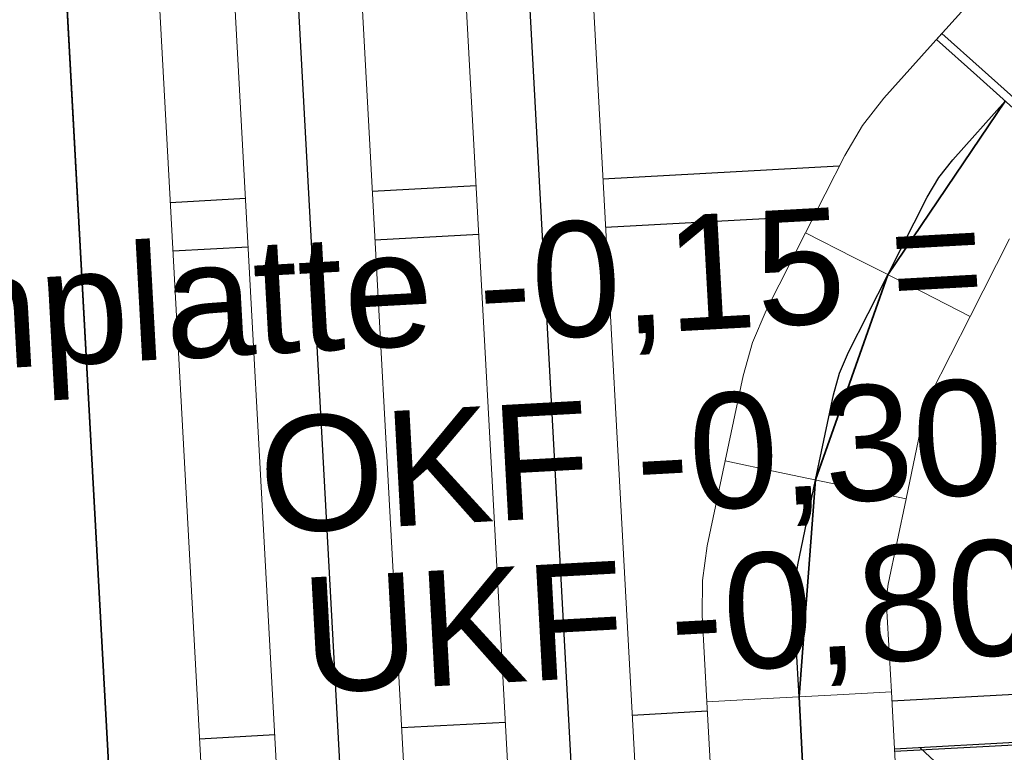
# Model space of a CAD drawing. Extents: x -779 to 790, y -208 to 633.
# Tile 73 of 232: x -106 to -89, y 72 to 85. Entities that reach past the tile are written whole.
import ezdxf
from ezdxf.lldxf.tags import DXFTag

# ---------------------------------------------------------------- set-up
doc = ezdxf.new("R2010")
doc.units = 0
doc.layers.get('0').update_dxf_attribs({"lineweight": 25})
for name, color, linetype, lineweight, true_color in [('01 Höhen im Gebäude - Basis', 7, 'Continuous', 25, 0x848484), ('01AFU Allgemein Bemaßung-A07F5V4RWF', 7, 'Continuous', 25, 0x848484), ('20 Bodenplatte-A07F5V4PWF', 7, 'Continuous', 25, 0x848484), ('20 Fundament-A07F5V4OWF', 7, 'Continuous', 25, 0x848484), ('ELT Leerrohre', 1, 'Continuous', 35, 0xff0000), ('S_Warmwasser', 1, 'STRICHLINIE2', 35, 0xff0000)]:
    doc.layers.add(name, color=color, linetype=linetype, lineweight=lineweight, true_color=true_color)
doc.styles.get("Standard").update_dxf_attribs({"font": 'arial.ttf'})
tags = doc.linetypes.add('STRICHLINIE2', pattern=[9.525, 6.35, -3.175]).pattern_tags.tags
tags[6:7] = [DXFTag(74, 4), DXFTag(75, 0), DXFTag(340, '0'), DXFTag(46, 0.0), DXFTag(50, 0.0), DXFTag(44, 0.0), DXFTag(45, 0.0)]
tags[4:5] = [DXFTag(74, 4), DXFTag(75, 0), DXFTag(340, '0'), DXFTag(46, 0.0), DXFTag(50, 0.0), DXFTag(44, 0.0), DXFTag(45, 0.0)]
tags = doc.linetypes.add('STRICHPUNKT2', pattern=[12.7, 6.35, -3.175, 0, -3.175]).pattern_tags.tags
tags[10:11] = [DXFTag(74, 4), DXFTag(75, 0), DXFTag(340, '0'), DXFTag(46, 0.0), DXFTag(50, 0.0), DXFTag(44, 0.0), DXFTag(45, 0.0)]
tags[8:9] = [DXFTag(74, 4), DXFTag(75, 0), DXFTag(340, '0'), DXFTag(46, 0.0), DXFTag(50, 0.0), DXFTag(44, 0.0), DXFTag(45, 0.0)]
tags[6:7] = [DXFTag(74, 4), DXFTag(75, 0), DXFTag(340, '0'), DXFTag(46, 0.0), DXFTag(50, 0.0), DXFTag(44, 0.0), DXFTag(45, 0.0)]
tags[4:5] = [DXFTag(74, 4), DXFTag(75, 0), DXFTag(340, '0'), DXFTag(46, 0.0), DXFTag(50, 0.0), DXFTag(44, 0.0), DXFTag(45, 0.0)]
tags = doc.linetypes.add('Wipeout_Contour-A07F5V4SWF', pattern=[1, 0, -1]).pattern_tags.tags
tags[6:7] = [DXFTag(74, 4), DXFTag(75, 0), DXFTag(340, '0'), DXFTag(46, 1.0), DXFTag(50, 0.0), DXFTag(44, 0.0), DXFTag(45, 0.0)]
tags[4:5] = [DXFTag(74, 4), DXFTag(75, 0), DXFTag(340, '0'), DXFTag(46, 1.0), DXFTag(50, 0.0), DXFTag(44, 0.0), DXFTag(45, 0.0)]

# ---------------------------------------------------------------- blocks, each defined once
blk = doc.blocks.new('Referenz-A07F5V4VWF', base_point=(-401.415, -176.34))
at = {"color": 0, "linetype": 'ByBlock', "lineweight": -2, "ltscale": 12.5}
for p, q in [((32.857, 78.648), (-90.619, 71.892)), ((-27.019, 75.272), (-90.616, 71.849)), ((-27.019, 75.272), (-90.616, 71.849))]:
    blk.add_line(p, q, dxfattribs=at)
at = {"layer": '01 Höhen im Gebäude - Basis', "color": 0, "linetype": 'Wipeout_Contour-A07F5V4SWF', "lineweight": -2, "ltscale": 1.625}
for p, q in [((-92.014, 81.125), (-95.62, 80.928)), ((-97.817, 80.808), (-99.614, 80.709)), ((-101.811, 80.589), (-103.112, 80.518)), ((-90.664, 72.728), (-77.958, 73.423)), ((-95.158, 72.482), (-93.86, 72.553)), ((-99.152, 72.264), (-97.354, 72.362)), ((-102.65, 72.072), (-101.348, 72.143))]:
    blk.add_line(p, q, dxfattribs=at)
at = {"layer": '01AFU Allgemein Bemaßung-A07F5V4RWF', "color": 0, "lineweight": -2}
for p, q in [((-91.574, 81.993), (-95.666, 81.769)), ((-97.863, 81.649), (-99.66, 81.551)), ((-101.857, 81.43), (-103.159, 81.359))]:
    blk.add_line(p, q, dxfattribs=at)
at = {"layer": '20 Bodenplatte-A07F5V4PWF', "color": 0, "lineweight": -2}
blk.add_line((-27.019, 75.272), (-90.616, 71.849), dxfattribs=at)
at = {"layer": '20 Fundament-A07F5V4OWF', "color": 0, "lineweight": -2}
for p, q in [((-27.024, 75.372), (-90.619, 71.892)), ((-89.284, 71.094), (-90.176, 71.916))]:
    blk.add_line(p, q, dxfattribs=at)
at = {"layer": '01 Höhen im Gebäude - Basis', "color": 0, "linetype": 'ByBlock', "lineweight": -2, "ltscale": 0.21125, "char_height": 2.00026, "attachment_point": 1, "rotation": 3.132}
for s, insert in [('{\\fArial;OK Bodenplatte -0,15 = 44,60}', (-118.366, 79.822)), ('{\\fArial;OKF -0,30 = 44,45}', (-101.676, 77.62)), ('{\\fArial;UKF -0,80 = 43,95}', (-100.929, 74.856))]:
    blk.add_mtext(s, dxfattribs=dict(at, insert=insert))

msp = doc.modelspace()

# ---------------------------------------------------------------- linework, layer by layer
at = {"layer": 'ELT Leerrohre', "color": 1, "linetype": 'STRICHPUNKT2', "lineweight": 25, "ltscale": 0.25, "true_color": 0xff0000}
for p, q in [((-103.628, 60.659), (-105.732, 99.102)), ((-99.603, 60.379), (-101.509, 95.206)), ((-95.609, 60.597), (-97.139, 88.555)), ((-89.611, 82.102), (-88.7, 83.119)), ((-89.853, 81.794), (-89.611, 82.102)), ((-90.053, 81.456), (-89.853, 81.794)), ((-90.734, 80.112), (-90.053, 81.456)), ((-91.414, 78.769), (-90.734, 80.112)), ((-91.568, 78.408), (-91.414, 78.769)), ((-91.674, 78.03), (-91.568, 78.408)), ((-91.984, 76.556), (-91.674, 78.03)), ((-92.293, 75.083), (-91.984, 76.556)), ((-92.349, 74.694), (-92.293, 75.083)), ((-92.353, 74.302), (-92.349, 74.694)), ((-92.271, 72.798), (-92.353, 74.302)), ((-91.615, 60.816), (-92.271, 72.798))]:
    msp.add_line(p, q, dxfattribs=at)
at = {"layer": 'ELT Leerrohre', "color": 1, "lineweight": 13, "true_color": 0xff0000}
for p, q in [((-102.031, 60.747), (-104.134, 99.189)), ((-98.505, 60.439), (-100.414, 95.327)), ((-102.61, 95.206), (-100.701, 60.319)), ((-84.418, 90.293), (-89.891, 84.187)), ((-98.237, 88.495), (-96.707, 60.537)), ((-94.511, 60.657), (-96.041, 88.616)), ((-89.797, 84.292), (-90.802, 83.17)), ((-89.797, 84.292), (-89.099, 83.666)), ((-89.193, 83.561), (-89.891, 84.187)), ((-88.206, 82.676), (-89.193, 83.561)), ((-89.099, 83.666), (-88.112, 82.781)), ((-91.174, 82.697), (-90.802, 83.17)), ((-91.48, 82.179), (-91.174, 82.697)), ((-91.48, 82.179), (-92.161, 80.836)), ((-92.161, 80.836), (-92.841, 79.492)), ((-92.161, 80.836), (-91.325, 80.412)), ((-92.161, 80.836), (-91.325, 80.412)), ((-89.306, 79.389), (-88.626, 80.733)), ((-91.325, 80.412), (-90.142, 79.813)), ((-91.325, 80.412), (-90.142, 79.813)), ((-90.142, 79.813), (-89.306, 79.389)), ((-90.142, 79.813), (-89.306, 79.389)), ((-93.078, 78.939), (-92.841, 79.492)), ((-89.987, 78.046), (-89.306, 79.389)), ((-93.24, 78.359), (-93.078, 78.939)), ((-93.24, 78.359), (-93.549, 76.885)), ((-90.059, 77.877), (-89.987, 78.046)), ((-90.108, 77.701), (-90.059, 77.877)), ((-90.418, 76.227), (-90.108, 77.701)), ((-93.549, 76.885), (-93.859, 75.412)), ((-93.549, 76.885), (-92.632, 76.693)), ((-93.549, 76.885), (-92.632, 76.693)), ((-92.632, 76.693), (-91.335, 76.42)), ((-92.632, 76.693), (-91.335, 76.42)), ((-91.335, 76.42), (-90.418, 76.227)), ((-91.335, 76.42), (-90.418, 76.227)), ((-90.728, 74.753), (-90.418, 76.227)), ((-93.944, 74.816), (-93.859, 75.412)), ((-93.951, 74.214), (-93.944, 74.816)), ((-90.753, 74.572), (-90.728, 74.753)), ((-90.755, 74.389), (-90.753, 74.572)), ((-90.673, 72.885), (-90.755, 74.389)), ((-93.951, 74.214), (-93.868, 72.71)), ((-92.932, 72.762), (-91.609, 72.834)), ((-92.932, 72.762), (-91.609, 72.834)), ((-91.609, 72.834), (-90.673, 72.885)), ((-91.609, 72.834), (-90.673, 72.885)), ((-90.017, 60.903), (-90.673, 72.885)), ((-93.868, 72.71), (-92.932, 72.762)), ((-93.868, 72.71), (-92.932, 72.762)), ((-93.868, 72.71), (-93.213, 60.728))]:
    msp.add_line(p, q, dxfattribs=at)
at = {"layer": 'S_Warmwasser', "ltscale": 0.35}
for p, q in [((-105.732, 99.102), (-103.57, 59.661)), ((-88.7, 83.119), (-90.734, 80.112)), ((-90.734, 80.112), (-91.984, 76.556)), ((-91.984, 76.556), (-92.271, 72.798)), ((-92.271, 72.798), (-91.615, 60.528))]:
    msp.add_line(p, q, dxfattribs=at)

# ---------------------------------------------------------------- block references
at = {"color": 8, "lineweight": 25, "ltscale": 12.5, "true_color": 0x808080}
msp.add_blockref('Referenz-A07F5V4VWF', (-401.415, -176.34), dxfattribs=at)

doc.saveas('drawing.dxf')
